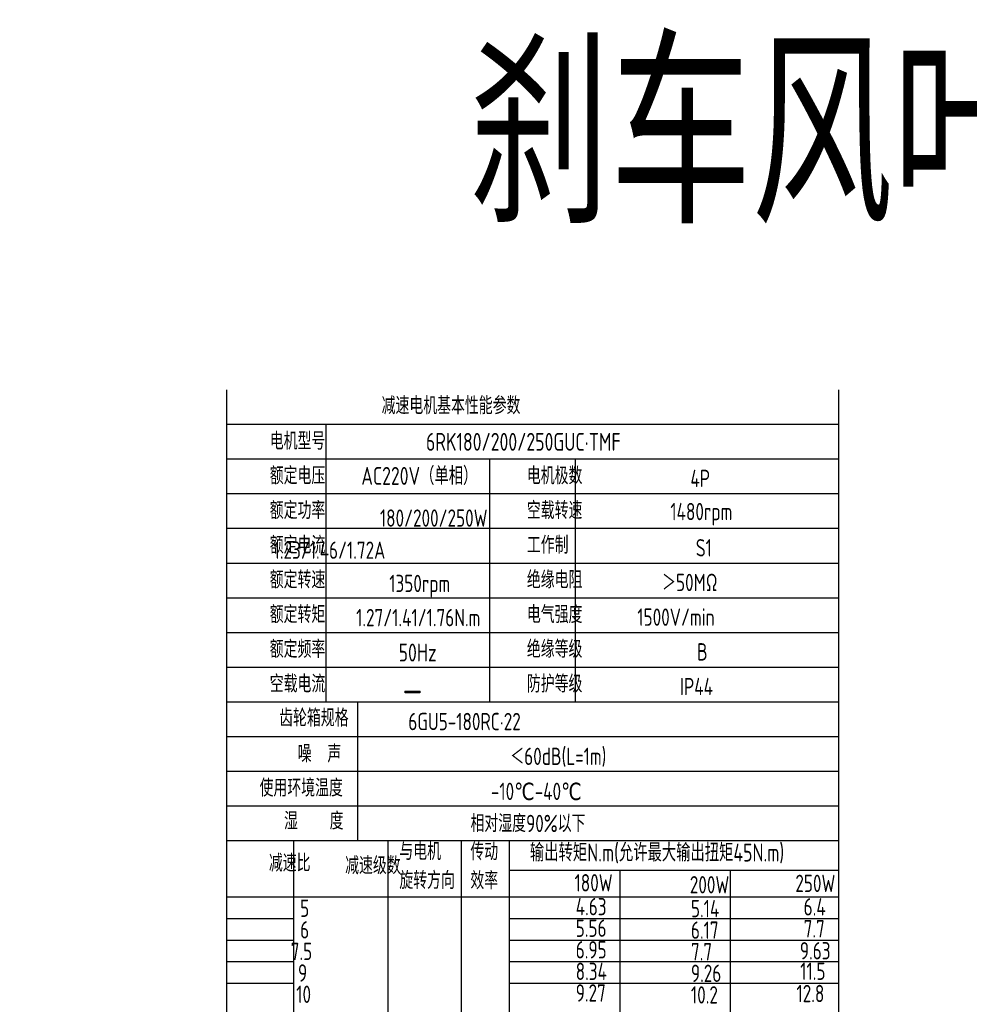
# Model space of a CAD drawing. Header units: inches. Extents: x 331 to 12887, y -474 to 4488.
# Tile 79 of 122: x 9962 to 10500, y -26 to 531. Entities that reach past the tile are written whole.
import ezdxf

# ---------------------------------------------------------------- set-up
doc = ezdxf.new("R2010")
doc.units = ezdxf.units.IN
doc.header["$LTSCALE"] = 10
doc.header["$MEASUREMENT"] = 0
for name, color, linetype in [('1轮廓实线层', 7, 'Continuous'), ('2细线层', 4, 'Continuous'), ('6文字层', 3, 'Continuous')]:
    doc.layers.add(name, color=color, linetype=linetype)
doc.styles.add('PC_TEXTSTYLE', font='isocp.shx', dxfattribs={"width": 0.8, "bigfont": 'HZFS.SHX'})

msp = doc.modelspace()

# ---------------------------------------------------------------- linework, layer by layer
at = {"layer": '1轮廓实线层'}
for p, q in [((10079.45394, 321.39462), (10079.45394, 112.7189)), ((10079.45394, 321.39462), (10079.45394, 105.41225)), ((10425.63749, 321.39463), (10425.63749, -237.262)), ((10079.45394, 108.2544), (10079.45394, -272.33846)), ((10079.45394, 100.79143), (10079.45394, -293.12767))]:
    msp.add_line(p, q, dxfattribs=at)
at = {"layer": '1轮廓实线层', "color": 4}
for p, q in [((10239.48311, 49.47941), (10425.63749, 49.47941)), ((10301.98316, 49.47942), (10301.98316, -222.01025)), ((10364.48316, 49.47942), (10364.48316, -222.01025)), ((10239.48311, 34.46551), (10293.12701, 34.46551))]:
    msp.add_line(p, q, dxfattribs=at)
at = {"layer": '2细线层'}
for p, q in [((10425.63749, 301.75986), (10079.45394, 301.75986)), ((10135.71415, 301.75986), (10135.71415, 144.68177)), ((10425.63749, 282.1251), (10079.45394, 282.1251)), ((10228.19123, 282.1251), (10228.19123, 144.68177)), ((10276.62159, 282.1251), (10276.62159, 144.68177)), ((10425.63749, 262.49034), (10079.45394, 262.49034)), ((10425.63749, 242.85558), (10079.45394, 242.85558)), ((10425.63749, 223.22082), (10079.45394, 223.22082)), ((10425.63749, 203.58605), (10079.45394, 203.58605)), ((10425.63749, 183.95129), (10079.45394, 183.95129)), ((10425.63749, 164.31653), (10079.45394, 164.31653)), ((10425.63749, 144.68177), (10079.45394, 144.68177)), ((10153.56381, 144.68177), (10153.56381, 66.14273)), ((10425.63749, 125.04701), (10079.45394, 125.04701)), ((10425.63749, 105.41225), (10079.45394, 105.41225)), ((10425.63749, 105.41225), (10079.45394, 105.41225)), ((10425.63749, 85.77749), (10079.45394, 85.77749)), ((10425.63749, 85.77749), (10079.45394, 85.77749)), ((10320.05797, 66.14273), (10079.45394, 66.14273)), ((10425.63749, 66.14273), (10079.45394, 66.14273)), ((10117.61178, -258.64965), (10117.61178, 66.14273)), ((10170.9335, -222.01024), (10170.9335, 66.14273)), ((10212.39923, -222.01024), (10212.39923, 66.14273)), ((10239.48311, -222.01026), (10239.48311, 66.14273)), ((10079.45394, 34.46551), (10425.63749, 34.46551)), ((10079.45394, 22.25238), (10117.61178, 22.25238)), ((10239.48311, 22.25238), (10425.63749, 22.25238)), ((10079.45394, 10.03925), (10117.61178, 10.03925)), ((10239.48311, 10.03925), (10425.63749, 10.03925)), ((10079.45394, -2.17388), (10117.61178, -2.17388)), ((10239.48311, -2.17388), (10425.63749, -2.17388)), ((10079.45394, -14.38701), (10117.61178, -14.38701)), ((10239.48311, -14.38701), (10425.63749, -14.38701))]:
    msp.add_line(p, q, dxfattribs=at)

# ---------------------------------------------------------------- texts
at = {"layer": '6文字层', "attachment_point": 1, "style": 'PC_TEXTSTYLE'}
for s, insert, char_height, width in [('{\\C3;刹车风叶长款接线盒}', (10216.45607, 515.65021), 100, 1329.5136723), ('{\\C3;调速风叶长款接线盒}', (9064.6108, 435.27958), 100, 830.3971716), ('{\\C3;减速电机基本性能参数}', (10167.19387, 317.43094), 9.8173806, 114.5470827), ('{\\C3;         电机型号 }', (10063.49782, 297.3699), 9.8173806, 114.5470827), ('\\pi6.9933;{\\C3;      6RK180/200/250GUC·TMF}', (10157.51759, 297.06039), 10.125695, 158.5043363), ('{\\C3;         额定电压}', (10063.49782, 277.73513), 9.8173806, 114.5470827), ('{\\C3;       AC220V（单相）}', (10123.30393, 277.77792), 10.125695, 118.1444291), ('{\\C3;         电机极数}', (10208.96912, 277.73513), 9.8173806, 114.5470827), ('{\\C3;         4P}', (10301.49293, 276.22814), 9.8173806, 114.5470827), ('{\\C3;         额定功率}', (10063.49782, 258.10037), 9.8173806, 114.5470827), ('{\\C3;         空载转速}', (10208.96912, 258.10037), 9.8173806, 114.5470827), ('{\\C3;          1480rpm}', (10285.65655, 257.44581), 9.8173806, 114.5470827), ('{\\C3;             180/200/250W}', (10107.95719, 253.74966), 9.8016727, 127.912641), ('{\\C3;         额定电流}', (10063.49782, 238.46561), 9.8173806, 114.5470827), ('{\\C3;         工作制}', (10208.96912, 238.46561), 9.8173806, 114.5470827), ('{\\C3;              1.23/1.46/1.72A}', (10106.10703, 235.58914), 9.8016727, 114.3638074), ('{\\C3;           S1}', (10295.5764, 236.95862), 9.8173806, 114.5470827), ('{\\C3;         额定转速}', (10063.49782, 218.83085), 9.8173806, 114.5470827), ('{\\C3;         绝缘电阻}', (10208.96912, 218.83085), 9.8173806, 114.5470827), ('{\\C3;       ＞50MΩ}', (10294.46706, 217.32386), 9.8173806, 114.5470827), ('{\\C3;       1350rpm}', (10140.15663, 216.75255), 9.8016727, 114.3638074), ('{\\C3;         额定转矩}', (10063.49782, 199.19609), 9.8173806, 114.5470827), ('{\\C3;         电气强度}', (10208.96912, 199.19609), 9.8173806, 114.5470827), ('{\\C3;       1.27/1.41/1.76N.m}', (10121.38921, 197.40509), 9.8016727, 114.3638074), ('{\\C3;  1500V/min}', (10302.9015, 197.6891), 9.8173806, 114.5470827), ('{\\C3;         额定频率}', (10063.49782, 179.56133), 9.8173806, 114.5470827), ('{\\C3;         绝缘等级}', (10208.96912, 179.56133), 9.8173806, 114.5470827), ('{\\C3;        50Hz}', (10139.77782, 177.79802), 10.125695, 118.1444291), ('{\\C3;          B}', (10300.75335, 178.05434), 9.8173806, 114.5470827), ('{\\C3;         空载电流}', (10063.49782, 159.92657), 9.8173806, 114.5470827), ('{\\C3;         防护等级}', (10208.96912, 159.92657), 9.8173806, 114.5470827), ('{\\C3;         IP44}', (10295.5764, 158.41958), 9.8173806, 114.5470827), ('{\\C3;        \\H1.6708x;—}', (10143.22342, 160.3684), 9.8173806, 114.5470827), ('{\\C3;              齿轮箱规格}', (10046.37795, 140.64264), 9.8173806, 114.5470827), ('{\\C3;             6GU5-180RC·22}', (10182.29941, 138.59242), 9.8173806, 114.5470827), ('{\\C3;              噪  声}', (10056.85054, 120.39805), 9.8173806, 114.5470827), ('{\\C3;              ＜60dB(L=1m)}', (10177.13315, 118.89753), 9.8173806, 114.5470827), ('{\\C3;       使用环境温度}', (10066.71875, 101.02228), 9.8173806, 114.5470827), ('{\\C3;       -10℃-40℃}', (10197.57466, 99.07042), 9.8173806, 114.5470827), ('{\\C3;           湿    度}', (10062.58998, 82.32251), 9.8173806, 114.5470827), ('{\\C3;      相对湿度90%以下}', (10190.54879, 80.92419), 9.8173806, 114.5470827), ('{\\C3;与电机\\P旋转方向}', (10177.22918, 65.07491), 9.817381, 114.5470827), ('{\\C3;传动\\P效率}', (10217.41199, 64.97204), 9.817381, 114.5470827), ('{\\C3;输出转矩N.m(允许最大输出扭矩45N.m)}', (10251.08355, 64.58892), 10.125695, 176.1418605), ('{\\C3;              减速比}', (10040.53764, 58.51708), 9.8173806, 114.5470827), ('{\\C3;              减速级数}', (10083.6976, 57.09311), 9.8173806, 114.5470827), ('{\\C3;                180W}', (10204.51993, 47.32929), 9.8173806, 114.5470827), ('{\\C3;                200W}', (10269.72877, 46.2206), 9.8173806, 114.5470827), ('{\\C3;                250W}', (10329.43368, 46.99559), 9.8173806, 114.5470827), ('{\\C3;                4.63}', (10205.15941, 33.84389), 9.8173806, 114.5470827), ('{\\C3;                6.4}', (10334.12148, 33.72307), 9.8173806, 114.5470827), ('{\\C3;                   5}', (10035.78186, 32.92265), 9.8173806, 114.5470827), ('{\\C3;                5.14}', (10270.36825, 32.73521), 9.8173806, 114.5470827), ('{\\C3;                   6}', (10035.78186, 20.70952), 9.8173806, 114.5470827), ('{\\C3;                5.56}', (10205.15941, 21.63076), 9.8173806, 114.5470827), ('{\\C3;                6.17}', (10270.36825, 20.52207), 9.8173806, 114.5470827), ('{\\C3;                7.7}', (10334.12148, 21.29709), 9.8173806, 114.5470827), ('{\\C3;                  7.5}', (10034.92039, 8.49639), 9.8173806, 114.5470827), ('{\\C3;                6.95}', (10205.15941, 9.41763), 9.8173806, 114.5470827), ('{\\C3;                7.7}', (10270.36825, 8.30894), 9.8173806, 114.5470827), ('{\\C3;                9.63}', (10331.99076, 8.87104), 9.8173806, 114.5470827), ('{\\C3;                  9}', (10039.05646, -3.71675), 9.8173806, 114.5470827), ('{\\C3;                8.34}', (10205.15941, -2.7955), 9.8173806, 114.5470827), ('{\\C3;                9.26}', (10270.36825, -3.90419), 9.8173806, 114.5470827), ('{\\C3;                11.5}', (10332.20388, -2.70344), 9.8173806, 114.5470827), ('{\\C3;                   10}', (10033.59745, -15.78208), 9.8173806, 114.5470827), ('{\\C3;                9.27}', (10205.15941, -15.00864), 9.8173806, 114.5470827), ('{\\C3;                10.2}', (10270.36825, -16.11732), 9.8173806, 114.5470827), ('{\\C3;                12.8}', (10330.07316, -15.34234), 9.8173806, 114.5470827)]:
    msp.add_mtext(s, dxfattribs=dict(at, insert=insert, char_height=char_height, width=width))

doc.saveas('drawing.dxf')
